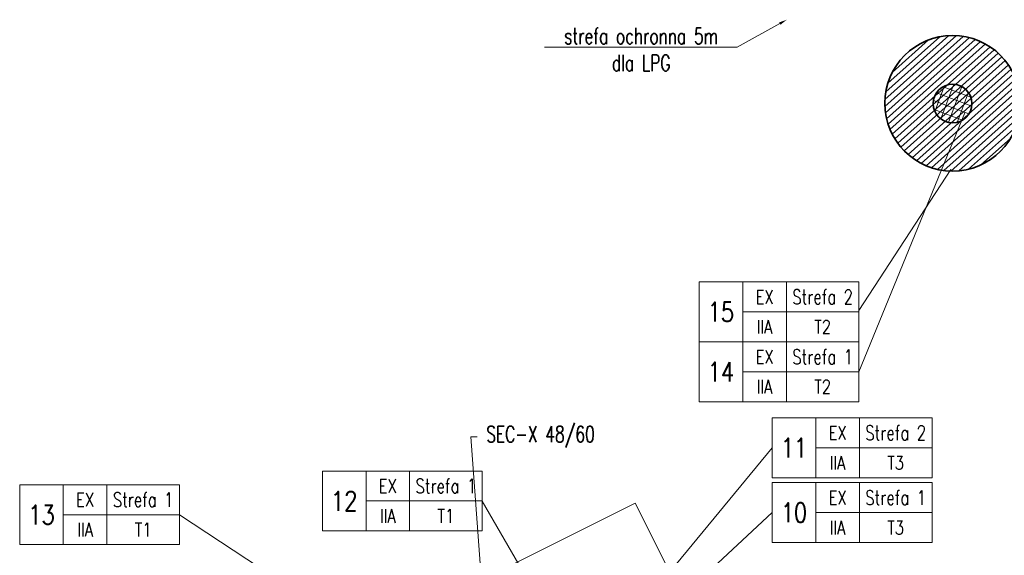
# Model space of a CAD drawing. Header units: metres. Extents: x 7472034 to 8440138, y 5890133 to 5961460.
# Tile 84 of 103: x 8439453 to 8439483, y 5890555 to 5890572. Entities that reach past the tile are written whole.
import ezdxf
from ezdxf import colors
from ezdxf.entities.mleader import LeaderData, LeaderLine
from ezdxf.enums import TextEntityAlignment as Align
from ezdxf.math import Vec2, Vec3

# ---------------------------------------------------------------- set-up
doc = ezdxf.new("R2010")
doc.units = ezdxf.units.M
doc.header["$MEASUREMENT"] = 0
doc.layers.get('0').update_dxf_attribs({"linetype": 'CONTINUOUS', "lineweight": 5})
for name, color, linetype, lineweight in [('_IS.BLOK.T', 7, 'CONTINUOUS', 5), ('_T_opisik.0', 16, 'CONTINUOUS', 20), ('_T_strefa_opis', 178, 'CONTINUOUS', 18), ('T_kreska', 8, 'CONTINUOUS', 5), ('T_strefa-Z1', 140, 'CONTINUOUS', 35), ('T_strefa-Z2', 210, 'CONTINUOUS', 35)]:
    doc.layers.add(name, color=color, linetype=linetype, lineweight=lineweight)
doc.layers.add('_IS_NO.T', color=4, linetype='CONTINUOUS', lineweight=20, plot=False)
doc.styles.add('ROMANS', font='ROMANS.shx', dxfattribs={"width": 0.8})
doc.styles.add('RS', font='Romans.shx', dxfattribs={"width": 0.7})

# ---------------------------------------------------------------- blocks, each defined once
blk = doc.blocks.new('TAB-STRFY-2')
for p, q in [((3180.9, 1818), (3180.9, 1787.1)), ((3105.9, 1787.1), (3105.9, 1756.2))]:
    blk.add_line(p, q)
for points in [[(3015.9, 1818), (3060.9, 1818), (3060.9, 1756.2), (3015.9, 1756.2)], [(3060.9, 1818), (3105.9, 1818), (3105.9, 1787.1), (3060.9, 1787.1)], [(3105.9, 1818), (3180.9, 1818), (3180.9, 1787.1), (3105.9, 1787.1)], [(3060.9, 1787.1), (3105.9, 1787.1), (3105.9, 1756.2), (3060.9, 1756.2)], [(3105.9, 1787.1), (3180.9, 1787.1), (3180.9, 1756.2), (3105.9, 1756.2)]]:
    blk.add_lwpolyline(points, close=True)
at = {"style": 'ROMANS', "width": 0.8, "flags": 12}
for tag, height, p in [('STREFA', 15, (3143.4, 1802.5)), ('EX', 14, (3083.4, 1802.5)), ('1', 14, (3038.4, 1787.1)), ('II', 14, (3083.4, 1771.6)), ('T2', 14, (3143.4, 1771.6))]:
    blk.add_attdef(tag, text='', height=height, dxfattribs=at).set_placement(p, align=Align.MIDDLE_CENTER)
blk = doc.blocks.new('JPII.T.0')
at = {"layer": 'T_kreska'}
h = blk.add_hatch(dxfattribs=at)
h.set_pattern_fill('ANSI31', color=256, scale=0.05, angle=176.8048, style=0)
h.set_pattern_definition([(221.8047918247, (224.34655, 76.45303), (0.105821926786, -0.1183354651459), [])])
edge = h.paths.add_edge_path()
edge.add_arc((7472008.842, 5961452.68), 2.1, 0, 360)
h = blk.add_hatch(dxfattribs=at)
h.set_pattern_fill('ANSI37', color=256, scale=0.08, angle=114.5437, style=0)
h.set_pattern_definition([(159.543667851, (106838.89357, -81229.51753), (-0.088771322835, -0.237982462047), []), (249.543667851, (106838.89357, -81229.51753), (0.237982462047, -0.088771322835), [])])
edge = h.paths.add_edge_path()
edge.add_arc((7472008.842, 5961452.674), 0.6, 0, 360)
at = {"layer": '_IS_NO.T', "ltscale": 0.1}
blk.add_lwpolyline([(7471990.065, 5961435.826), (7471999.005, 5961440.3), (7472005.856, 5961426.62), (7471996.915, 5961422.142)], close=True, dxfattribs=at)
at = {"layer": '_T_strefa_opis'}
for p, q in [((7472005.942, 5961444.366), (7472009.224, 5961452.383, 0)), ((7472005.942, 5961446.262), (7472008.791, 5961450.634)), ((7472003.254, 5961442.013), (7471999.614, 5961437.609, 0)), ((7471994.27, 5961440.365), (7471997.108, 5961435.45)), ((7471984.893, 5961439.942), (7471994.024, 5961433.94)), ((7472003.254, 5961440.006), (7471999.497, 5961436.521))]:
    blk.add_line(p, q, dxfattribs=at)
at = {"layer": 'T_strefa-Z1', "ltscale": 0.1}
blk.add_circle((7472008.842, 5961452.674), 0.6, dxfattribs=at)
at = {"layer": 'T_strefa-Z2', "ltscale": 0.1}
blk.add_circle((7472008.842, 5961452.68, 0), 2.1, dxfattribs=at)
at = {"layer": '_T_strefa_opis'}
ref = blk.add_blockref('TAB-STRFY-2', (7471910.515, 5961392.609), dxfattribs=dict(at, xscale=0.03, yscale=0.03, zscale=0.03))
ref.add_attrib('1', '15', dxfattribs={"layer": '0', "lineweight": 30, "height": 0.6, "style": 'ROMANS', "width": 0.8}).set_placement((7472001.667, 5961446.221), align=Align.MIDDLE_CENTER)
ref.add_attrib('EX', 'EX', dxfattribs={"layer": '0', "height": 0.42, "style": 'ROMANS', "width": 0.8}).set_placement((7472003.017, 5961446.685), align=Align.MIDDLE_CENTER)
ref.add_attrib('T2', 'T2', dxfattribs={"layer": '0', "height": 0.42, "style": 'ROMANS', "width": 0.8}).set_placement((7472004.817, 5961445.758), align=Align.MIDDLE_CENTER)
ref.add_attrib('II', 'IIA', dxfattribs={"layer": '0', "height": 0.42, "style": 'ROMANS', "width": 0.8}).set_placement((7472003.017, 5961445.758), align=Align.MIDDLE_CENTER)
ref.add_attrib('STREFA', 'Strefa 2', dxfattribs={"layer": '0', "height": 0.45, "style": 'ROMANS', "width": 0.75}).set_placement((7472004.817, 5961446.685), align=Align.MIDDLE_CENTER)
ref = blk.add_blockref('TAB-STRFY-2', (7471910.515, 5961390.754), dxfattribs=dict(at, xscale=0.03, yscale=0.03, zscale=0.03))
ref.add_attrib('1', '14', dxfattribs={"layer": '0', "lineweight": 30, "height": 0.6, "style": 'ROMANS', "width": 0.8}).set_placement((7472001.667, 5961444.366), align=Align.MIDDLE_CENTER)
ref.add_attrib('EX', 'EX', dxfattribs={"layer": '0', "height": 0.42, "style": 'ROMANS', "width": 0.8}).set_placement((7472003.017, 5961444.83), align=Align.MIDDLE_CENTER)
ref.add_attrib('T2', 'T2', dxfattribs={"layer": '0', "height": 0.42, "style": 'ROMANS', "width": 0.8}).set_placement((7472004.817, 5961443.903), align=Align.MIDDLE_CENTER)
ref.add_attrib('II', 'IIA', dxfattribs={"layer": '0', "height": 0.42, "style": 'ROMANS', "width": 0.8}).set_placement((7472003.017, 5961443.903), align=Align.MIDDLE_CENTER)
ref.add_attrib('STREFA', 'Strefa 1', dxfattribs={"layer": '0', "height": 0.45, "style": 'ROMANS', "width": 0.75}).set_placement((7472004.817, 5961444.83), align=Align.MIDDLE_CENTER)
ref = blk.add_blockref('TAB-STRFY-2', (7471912.778, 5961388.401), dxfattribs=dict(at, xscale=0.03, yscale=0.03, zscale=0.03))
ref.add_attrib('1', '11', dxfattribs={"layer": '0', "lineweight": 30, "height": 0.6, "style": 'ROMANS', "width": 0.8}).set_placement((7472003.929, 5961442.013), align=Align.MIDDLE_CENTER)
ref.add_attrib('EX', 'EX', dxfattribs={"layer": '0', "height": 0.42, "style": 'ROMANS', "width": 0.8}).set_placement((7472005.279, 5961442.477), align=Align.MIDDLE_CENTER)
ref.add_attrib('T2', 'T3', dxfattribs={"layer": '0', "height": 0.42, "style": 'ROMANS', "width": 0.8}).set_placement((7472007.079, 5961441.549), align=Align.MIDDLE_CENTER)
ref.add_attrib('II', 'IIA', dxfattribs={"layer": '0', "height": 0.42, "style": 'ROMANS', "width": 0.8}).set_placement((7472005.279, 5961441.549), align=Align.MIDDLE_CENTER)
ref.add_attrib('STREFA', 'Strefa 2', dxfattribs={"layer": '0', "height": 0.45, "style": 'ROMANS', "width": 0.75}).set_placement((7472007.079, 5961442.477), align=Align.MIDDLE_CENTER)
ref = blk.add_blockref('TAB-STRFY-2', (7471898.844, 5961386.753), dxfattribs=dict(at, xscale=0.03, yscale=0.03, zscale=0.03))
ref.add_attrib('1', '12', dxfattribs={"layer": '0', "lineweight": 30, "height": 0.6, "style": 'ROMANS', "width": 0.8}).set_placement((7471989.995, 5961440.365), align=Align.MIDDLE_CENTER)
ref.add_attrib('EX', 'EX', dxfattribs={"layer": '0', "height": 0.42, "style": 'ROMANS', "width": 0.8}).set_placement((7471991.345, 5961440.829), align=Align.MIDDLE_CENTER)
ref.add_attrib('T2', 'T1', dxfattribs={"layer": '0', "height": 0.42, "style": 'ROMANS', "width": 0.8}).set_placement((7471993.145, 5961439.901), align=Align.MIDDLE_CENTER)
ref.add_attrib('II', 'IIA', dxfattribs={"layer": '0', "height": 0.42, "style": 'ROMANS', "width": 0.8}).set_placement((7471991.345, 5961439.901), align=Align.MIDDLE_CENTER)
ref.add_attrib('STREFA', 'Strefa 1', dxfattribs={"layer": '0', "height": 0.45, "style": 'ROMANS', "width": 0.75}).set_placement((7471993.145, 5961440.829), align=Align.MIDDLE_CENTER)
ref = blk.add_blockref('TAB-STRFY-2', (7471889.466, 5961386.329), dxfattribs=dict(at, xscale=0.03, yscale=0.03, zscale=0.03))
ref.add_attrib('1', '13', dxfattribs={"layer": '0', "lineweight": 30, "height": 0.6, "style": 'ROMANS', "width": 0.8}).set_placement((7471980.618, 5961439.942), align=Align.MIDDLE_CENTER)
ref.add_attrib('EX', 'EX', dxfattribs={"layer": '0', "height": 0.42, "style": 'ROMANS', "width": 0.8}).set_placement((7471981.968, 5961440.406), align=Align.MIDDLE_CENTER)
ref.add_attrib('T2', 'T1', dxfattribs={"layer": '0', "height": 0.42, "style": 'ROMANS', "width": 0.8}).set_placement((7471983.768, 5961439.478), align=Align.MIDDLE_CENTER)
ref.add_attrib('II', 'IIA', dxfattribs={"layer": '0', "height": 0.42, "style": 'ROMANS', "width": 0.8}).set_placement((7471981.968, 5961439.478), align=Align.MIDDLE_CENTER)
ref.add_attrib('STREFA', 'Strefa 1', dxfattribs={"layer": '0', "height": 0.45, "style": 'ROMANS', "width": 0.75}).set_placement((7471983.768, 5961440.406), align=Align.MIDDLE_CENTER)
ref = blk.add_blockref('TAB-STRFY-2', (7471912.778, 5961386.394), dxfattribs=dict(at, xscale=0.03, yscale=0.03, zscale=0.03))
ref.add_attrib('1', '10', dxfattribs={"layer": '0', "lineweight": 30, "height": 0.6, "style": 'ROMANS', "width": 0.8}).set_placement((7472003.929, 5961440.006), align=Align.MIDDLE_CENTER)
ref.add_attrib('EX', 'EX', dxfattribs={"layer": '0', "height": 0.42, "style": 'ROMANS', "width": 0.8}).set_placement((7472005.279, 5961440.47), align=Align.MIDDLE_CENTER)
ref.add_attrib('T2', 'T3', dxfattribs={"layer": '0', "height": 0.42, "style": 'ROMANS', "width": 0.8}).set_placement((7472007.079, 5961439.543), align=Align.MIDDLE_CENTER)
ref.add_attrib('II', 'IIA', dxfattribs={"layer": '0', "height": 0.42, "style": 'ROMANS', "width": 0.8}).set_placement((7472005.279, 5961439.543), align=Align.MIDDLE_CENTER)
ref.add_attrib('STREFA', 'Strefa 1', dxfattribs={"layer": '0', "height": 0.45, "style": 'ROMANS', "width": 0.75}).set_placement((7472007.079, 5961440.47), align=Align.MIDDLE_CENTER)
at = {"layer": '_T_opisik.0'}
ml = blk.add_multileader_mtext('Standard', dxfattribs=at)
ml.set_content('SEC-X 48/60', color=256, style='RS')
ml.set_leader_properties()
ml.build(insert=Vec2(0, 0))
ml.multileader.update_dxf_attribs({"text_right_attachment_type": 6, "dogleg_length": 0.2, "arrow_head_size": 0.15})
ctx = ml.context
ctx.base_point, ctx.char_height, ctx.arrow_head_size, ctx.landing_gap_size, ctx.plane_origin = Vec3(7471994.119, 5961442.354), 0.5, 0.15, 0.1, Vec3(7471971.385, 5961445.465)
ctx.right_attachment, ctx.text_align_type = 6, 1
notes = []
notes.append((ctx, [(0, (1, 1, 0), (7471993.919, 5961442.354), (1, 0), 0.2, [(2, [(7471994.78, 5961435.604), (7471994.445, 5961435.157)], 0, [])])]))
ctx.mtext.insert, ctx.mtext.width, ctx.mtext.alignment, ctx.mtext.flow_direction = Vec3(7471996.077, 5961442.687), 6.691, 2, 5
at = {"layer": '_T_strefa_opis'}
ml = blk.add_multileader_mtext('Standard', dxfattribs=at)
ml.set_content('strefa ochronna 5m dla LPG', color=256, style='RS')
ml.set_leader_properties()
ml.build(insert=Vec2(0, 0))
ml.multileader.update_dxf_attribs({"has_text_frame": 1, "text_right_attachment_type": 6, "dogleg_length": 0.2, "arrow_head_size": 0.25})
ctx = ml.context
ctx.base_point, ctx.char_height, ctx.arrow_head_size, ctx.landing_gap_size, ctx.plane_origin = Vec3(7471996.421, 5961454.764), 0.5, 0.25, 0.1, Vec3(7471985.83, 5961461.806)
ctx.right_attachment, ctx.text_align_type = 6, 1
notes.append((ctx, [(1, (1, 1, 0), (7472002.171, 5961454.414), (-1, 0), 0.2, [(3, [(7472003.707, 5961455.27)], 0, [])])]))
ctx.mtext.insert, ctx.mtext.width, ctx.mtext.alignment, ctx.mtext.flow_direction = Vec3(7471999.196, 5961455.014), 5.61632, 2, 5
for ctx, leaders in notes:
    for number, flags, end, landing, length, lines in leaders:
        leader = LeaderData()
        leader.index, (leader.has_last_leader_line, leader.has_dogleg_vector, leader.attachment_direction) = number, flags
        leader.last_leader_point, leader.dogleg_vector, leader.dogleg_length = Vec3(end), Vec3(landing), length
        for number, points, colour, breaks in lines:
            line = LeaderLine()
            line.index, line.vertices, line.color, line.breaks = number, Vec3.list(points), colors.encode_raw_color(colour), breaks
            leader.lines.append(line)
        ctx.leaders.append(leader)

msp = doc.modelspace()

# ---------------------------------------------------------------- block references
at = {"layer": '_IS.BLOK.T'}
msp.add_blockref('JPII.T.0', (967472.864, -70883.3), dxfattribs=at)

doc.saveas('drawing.dxf')
